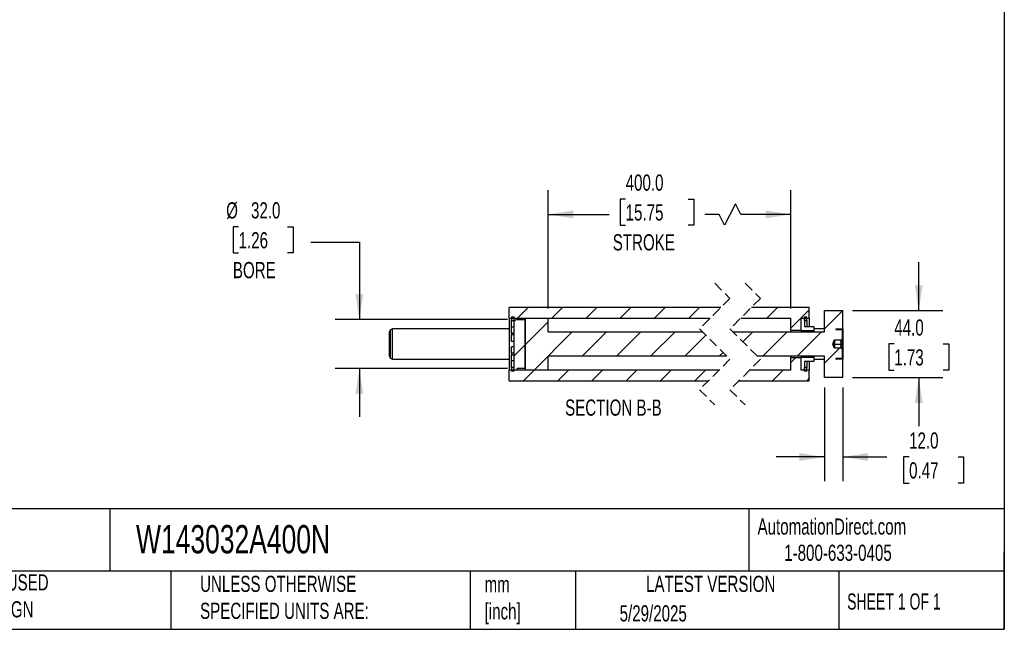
# Model space of a CAD drawing. Header units: millimetres. Extents: x 32 to 1365, y 32 to 1048.
# Tile 3 of 5: x 720 to 1365, y 32 to 431. Entities that reach past the tile are written whole.
import ezdxf

# ---------------------------------------------------------------- set-up
doc = ezdxf.new("R2010")
doc.units = ezdxf.units.MM
doc.header["$LTSCALE"] = 5
doc.linetypes.add('SLD-Dashed', pattern=[1.905, 1.27, -0.635])
doc.linetypes.add('SLD-Solid', pattern=[0])
doc.layers.add('DIMENSIONS', color=140, linetype='SLD-Solid', lineweight=25)
doc.layers.add('TEXT', color=140, linetype='SLD-Solid', lineweight=25)
doc.layers.add('HATCH', color=6, linetype='SLD-Solid')
doc.styles.add('SLDTEXTSTYLE0', font='TXT', dxfattribs={"width": 0.7})
doc.styles.add('SLDTEXTSTYLE1', font='TXT', dxfattribs={"width": 0.65})
doc.dimstyles.new('SLDDIMSTYLE1', dxfattribs={"dimtxt": 10.790039, "dimasz": 16.51, "dimexe": 0, "dimexo": 0.0625, "dimgap": 2.69751, "dimtad": 0, "dimtih": 1, "dimtoh": 1, "dimrnd": 1e-09, "dimzin": 4, "dimdsep": 46, "dimtxsty": 'SLDTEXTSTYLE0', "dimsah": 1, "dimcen": 0.09, "dimadec": 0, "dimazin": 1, "dimtfac": 1, "dimtmove": 0, "dimatfit": 0, "dimfxl": 0, "dimfrac": 2, "dimtolj": 1, "dimtzin": 12, "dimarcsym": 0})
doc.dimstyles.new('SLDDIMSTYLE3', dxfattribs={"dimtxt": 10.790039, "dimasz": 16.51, "dimexe": 0, "dimexo": 0.0625, "dimgap": 2.69751, "dimtad": 0, "dimtih": 1, "dimtoh": 1, "dimrnd": 1e-09, "dimzin": 4, "dimdsep": 46, "dimtxsty": 'SLDTEXTSTYLE0', "dimsah": 1, "dimcen": 0.09, "dimadec": 0, "dimazin": 1, "dimtfac": 1, "dimtofl": 0, "dimtmove": 0, "dimatfit": 3, "dimfxl": 0, "dimfrac": 2, "dimtolj": 1, "dimtzin": 12, "dimarcsym": 0})

# ---------------------------------------------------------------- blocks, each defined once
blk = doc.blocks.new('_D_36')
at = {"layer": 'DIMENSIONS'}
for p, q in [((1066.14, 241.98), (1066.14, 319.43)), ((1225.37, 241.98), (1225.37, 319.43)), ((1117.03, 313.65), (1113.41, 313.65)), ((1113.41, 313.65), (1113.41, 296.5)), ((1158.07, 313.65), (1161.7, 313.65)), ((1161.7, 313.65), (1161.7, 296.5)), ((1188.94, 310.61), (1181.88, 296.5)), ((1192.46, 303.56), (1188.94, 310.61)), ((1066.14, 303.56), (1106.15, 303.56)), ((1178.35, 303.56), (1168.95, 303.56)), ((1181.88, 296.5), (1178.35, 303.56)), ((1225.37, 303.56), (1192.46, 303.56)), ((1113.41, 296.5), (1117.03, 296.5)), ((1161.7, 296.5), (1158.07, 296.5))]:
    blk.add_line(p, q, dxfattribs=at)
for points in [[(1066.14, 303.56), (1082.65, 301.02), (1082.65, 306.1)], [(1225.37, 303.56), (1208.86, 306.1), (1208.86, 301.02)]]:
    blk.add_solid(points, dxfattribs=at)
at = {"layer": 'DIMENSIONS', "char_height": 10.583, "attachment_point": 1, "style": 'SLDTEXTSTYLE0'}
for s, insert in [('400.0', (1117.03, 329.71)), ('15.75', (1117.03, 310.14)), ('STROKE', (1108.57, 290.58))]:
    blk.add_mtext(s, dxfattribs=dict(at, insert=insert))
blk = doc.blocks.new('_D_37')
at = {"layer": 'DIMENSIONS'}
for p, q in [((863.29, 295.46), (859.66, 295.46)), ((859.66, 295.46), (859.66, 278.32)), ((895.35, 295.46), (898.97, 295.46)), ((898.97, 295.46), (898.97, 278.32)), ((910.74, 285.37), (942.49, 285.37)), ((942.49, 285.37), (942.49, 234.63)), ((859.66, 278.32), (863.29, 278.32)), ((898.97, 278.32), (895.35, 278.32)), ((1039.54, 234.63), (926.61, 234.63)), ((1039.54, 202.63), (926.61, 202.63)), ((942.49, 202.63), (942.49, 170.88))]:
    blk.add_line(p, q, dxfattribs=at)
for points in [[(942.49, 234.63), (945.03, 251.14), (939.95, 251.14)], [(942.49, 202.63), (939.95, 186.12), (945.03, 186.12)]]:
    blk.add_solid(points, dxfattribs=at)
at = {"layer": 'DIMENSIONS', "char_height": 10.583, "attachment_point": 1, "style": 'SLDTEXTSTYLE0'}
for s, insert in [('%%c', (855.14, 311.52)), ('32.0', (871.43, 311.52)), ('1.26', (863.29, 291.96)), ('BORE', (859.55, 272.39))]:
    blk.add_mtext(s, dxfattribs=dict(at, insert=insert))
blk = doc.blocks.new('_D_38')
at = {"layer": 'DIMENSIONS'}
for p, q in [((1309.16, 240.63), (1309.16, 272.38)), ((1265.72, 240.63), (1325.04, 240.63)), ((1293.13, 218.72), (1289.51, 218.72)), ((1289.51, 218.72), (1289.51, 201.57)), ((1325.19, 218.72), (1328.82, 218.72)), ((1328.82, 218.72), (1328.82, 201.57)), ((1289.51, 201.57), (1293.13, 201.57)), ((1328.82, 201.57), (1325.19, 201.57)), ((1265.72, 196.63), (1325.04, 196.63)), ((1309.16, 196.63), (1309.16, 164.88))]:
    blk.add_line(p, q, dxfattribs=at)
for points in [[(1309.16, 240.63), (1311.7, 257.14), (1306.62, 257.14)], [(1309.16, 196.63), (1306.62, 180.12), (1311.7, 180.12)]]:
    blk.add_solid(points, dxfattribs=at)
at = {"layer": 'DIMENSIONS', "char_height": 10.583, "attachment_point": 1, "style": 'SLDTEXTSTYLE0'}
for s, insert in [('44.0', (1293.13, 234.78)), ('1.73', (1293.13, 215.21))]:
    blk.add_mtext(s, dxfattribs=dict(at, insert=insert))
blk = doc.blocks.new('_D_39')
at = {"layer": 'DIMENSIONS'}
for p, q in [((1247.37, 190.28), (1247.37, 128.79)), ((1259.37, 190.28), (1259.37, 128.79)), ((1247.37, 144.67), (1215.62, 144.67)), ((1259.37, 144.67), (1288.22, 144.67)), ((1302.84, 144.67), (1299.22, 144.67)), ((1299.22, 144.67), (1299.22, 127.52)), ((1334.9, 144.67), (1338.53, 144.67)), ((1338.53, 144.67), (1338.53, 127.52)), ((1299.22, 127.52), (1302.84, 127.52)), ((1338.53, 127.52), (1334.9, 127.52))]:
    blk.add_line(p, q, dxfattribs=at)
for points in [[(1247.37, 144.67), (1230.86, 147.21), (1230.86, 142.13)], [(1259.37, 144.67), (1275.88, 142.13), (1275.88, 147.21)]]:
    blk.add_solid(points, dxfattribs=at)
at = {"layer": 'DIMENSIONS', "char_height": 10.583, "attachment_point": 1, "style": 'SLDTEXTSTYLE0'}
for s, insert in [('12.0', (1302.84, 160.73)), ('0.47', (1302.84, 141.16))]:
    blk.add_mtext(s, dxfattribs=dict(at, insert=insert))
blk = doc.blocks.new('SW_HATCH_1')
at = {"layer": 'HATCH', "color": 0}
for p, q in [((-163.35, 0), (-170.35, -7)), ((-140.89, 0), (-147.89, -7)), ((-118.44, 0), (-125.44, -7)), ((-95.99, 0), (-102.99, -7)), ((-73.54, 0), (-80.54, -7)), ((-51.09, 0), (-58.09, -7)), ((0, 0), (-7, -7)), ((20.9, -1.55), (8.9, -13.55)), ((42.9, -2), (30.9, -14)), ((-170.58, -7.24), (-172.83, -9.49)), ((-150.33, -9.44), (-165.33, -24.44)), ((-134.44, -16), (-159.44, -41)), ((-111.99, -16), (-127.99, -32)), ((-89.54, -16), (-105.54, -32)), ((-67.09, -16), (-83.09, -32)), ((-46.87, -18.23), (-60.64, -32)), ((-16, -16), (-22.54, -22.54)), ((6.45, -16), (-9.55, -32)), ((28.9, -16), (12.9, -32)), ((-165.33, -24.44), (-172.83, -31.94)), ((-35.61, -29.42), (-38.19, -32)), ((40.85, -26.5), (30.9, -36.45)), ((12.05, -32.85), (8.9, -36)), ((-159.44, -41), (-166.44, -48)), ((-136.99, -41), (-143.99, -48)), ((-114.54, -41), (-121.54, -48)), ((-92.09, -41), (-99.09, -48)), ((-69.64, -41), (-76.64, -48)), ((-47.19, -41), (-54.19, -48)), ((3.9, -41), (-3.1, -48)), ((20.9, -46.45), (19.35, -48))]:
    blk.add_line(p, q, dxfattribs=at)

msp = doc.modelspace()

# ---------------------------------------------------------------- linework, layer by layer
at = {"color": 7, "linetype": 'SLD-Dashed', "lineweight": 18}
for p, q in [((1175.408, 258.507), (1185.408, 248.57)), ((1195.408, 258.507), (1205.408, 248.57)), ((1185.408, 248.57), (1165.408, 228.57)), ((1205.408, 248.57), (1185.408, 228.57)), ((1165.408, 228.57), (1185.408, 208.695)), ((1185.408, 228.57), (1205.408, 208.695)), ((1185.408, 208.695), (1165.408, 188.695)), ((1205.408, 208.695), (1185.408, 188.695)), ((1165.408, 188.695), (1175.408, 178.757)), ((1185.408, 188.695), (1195.408, 178.757))]:
    msp.add_line(p, q, dxfattribs=at)
for p, q in [((1179.471, 242.632), (1040.64, 242.632)), ((1040.64, 235.632), (1040.64, 242.632)), ((1237.374, 242.632), (1199.471, 242.632)), ((1237.374, 235.632), (1237.374, 242.632)), ((1247.374, 240.632), (1259.374, 240.632)), ((1247.374, 226.632), (1247.374, 240.632)), ((1259.374, 228.632), (1259.374, 240.632)), ((1040.64, 235.632), (1172.471, 235.632)), ((1040.64, 235.632), (1040.64, 201.632)), ((1042.14, 236.454), (1042.14, 234.012)), ((1042.14, 236.454), (1043.64, 236.454)), ((1042.14, 234.012), (1043.64, 234.012)), ((1042.14, 229.611), (1042.14, 234.012)), ((1043.64, 236.454), (1043.64, 234.012)), ((1043.64, 235.632), (1045.89, 235.632)), ((1043.64, 235.632), (1043.64, 201.632)), ((1045.89, 234.632), (1045.89, 235.632)), ((1045.89, 234.632), (1051.14, 234.632)), ((1051.14, 235.632), (1051.14, 201.632)), ((1051.14, 235.632), (1066.14, 235.632)), ((1051.14, 202.632), (1051.14, 234.632)), ((1066.14, 226.632), (1066.14, 235.632)), ((1192.471, 235.632), (1225.374, 235.632)), ((1225.374, 227.482), (1225.374, 235.632)), ((1232.124, 235.632), (1237.374, 235.632)), ((1232.124, 227.482), (1232.124, 235.632)), ((1232.124, 235.632), (1234.374, 235.632)), ((1232.124, 227.482), (1232.124, 235.632)), ((1234.374, 236.454), (1235.874, 236.454)), ((1234.374, 234.012), (1234.374, 236.454)), ((1234.374, 235.632), (1234.374, 230.132)), ((1234.374, 234.012), (1235.874, 234.012)), ((1235.874, 234.012), (1235.874, 236.454)), ((1235.874, 234.012), (1235.874, 230.132)), ((1237.374, 235.632), (1237.374, 230.132)), ((962.14, 210.653), (962.14, 226.612)), ((964.14, 228.632), (962.89, 227.911)), ((962.89, 209.354), (962.89, 227.911)), ((1040.64, 228.632), (964.14, 228.632)), ((964.14, 208.632), (964.14, 228.632)), ((1043.64, 229.611), (1042.14, 229.611)), ((1042.14, 225.879), (1042.14, 229.611)), ((1066.14, 226.632), (1167.358, 226.632)), ((1187.358, 226.632), (1247.374, 226.632)), ((1232.124, 227.482), (1225.374, 227.482)), ((1225.374, 227.482), (1225.374, 226.632)), ((1232.124, 227.482), (1232.124, 226.632)), ((1232.124, 227.482), (1240.374, 227.482)), ((1232.124, 227.482), (1232.124, 226.632)), ((1234.374, 230.132), (1240.374, 230.132)), ((1240.374, 230.132), (1240.374, 227.482)), ((1247.374, 228.632), (1240.374, 228.632)), ((1240.374, 227.482), (1240.374, 226.632)), ((1254.874, 228.632), (1259.374, 228.632)), ((1254.874, 228.632), (1254.874, 228.132)), ((1254.874, 228.132), (1258.624, 228.132)), ((1258.874, 227.882), (1258.874, 221.882)), ((1259.374, 228.632), (1259.374, 208.632)), ((1043.64, 225.879), (1042.14, 225.879)), ((1042.14, 225.879), (1042.14, 224.599)), ((1043.64, 224.599), (1042.14, 224.599)), ((1042.14, 220.382), (1042.14, 224.599)), ((1043.64, 220.382), (1042.14, 220.382)), ((1252.899, 218.632), (1253.809, 221.132)), ((1253.809, 221.132), (1253.874, 221.132)), ((1253.809, 221.132), (1253.809, 216.132)), ((1258.124, 221.132), (1253.874, 221.132)), ((1253.874, 221.132), (1253.874, 219.882)), ((1253.874, 219.882), (1253.874, 217.382)), ((1258.124, 221.132), (1258.874, 221.882)), ((1258.51, 221.132), (1258.124, 221.132)), ((1258.874, 221.882), (1258.874, 215.382)), ((1043.64, 216.882), (1042.14, 216.882)), ((1042.14, 212.665), (1042.14, 216.882)), ((1253.809, 216.132), (1252.899, 218.632)), ((1253.874, 216.132), (1253.809, 216.132)), ((1253.874, 218.632), (1258.51, 218.632)), ((1253.874, 217.382), (1253.874, 216.132)), ((1253.874, 216.132), (1258.124, 216.132)), ((1258.874, 215.382), (1258.124, 216.132)), ((1258.124, 216.132), (1258.51, 216.132)), ((1258.874, 215.382), (1258.874, 209.382)), ((962.89, 209.354), (964.14, 208.632)), ((964.14, 208.632), (1040.64, 208.632)), ((1043.64, 212.665), (1042.14, 212.665)), ((1042.14, 212.665), (1042.14, 211.385)), ((1043.64, 211.385), (1042.14, 211.385)), ((1042.14, 207.654), (1042.14, 211.385)), ((1043.64, 207.654), (1042.14, 207.654)), ((1042.14, 203.252), (1042.14, 207.654)), ((1183.459, 210.632), (1066.14, 210.632)), ((1066.14, 201.632), (1066.14, 210.632)), ((1247.374, 210.632), (1203.459, 210.632)), ((1225.374, 210.632), (1225.374, 209.782)), ((1225.374, 201.632), (1225.374, 209.782)), ((1225.374, 209.782), (1232.124, 209.782)), ((1232.124, 210.632), (1232.124, 209.782)), ((1232.124, 210.632), (1232.124, 209.782)), ((1232.124, 201.632), (1232.124, 209.782)), ((1232.124, 201.632), (1232.124, 209.782)), ((1240.374, 209.782), (1232.124, 209.782)), ((1234.374, 207.132), (1234.374, 201.632)), ((1240.374, 207.132), (1234.374, 207.132)), ((1235.874, 207.132), (1235.874, 203.252)), ((1237.374, 207.132), (1237.374, 201.632)), ((1240.374, 210.632), (1240.374, 209.782)), ((1240.374, 209.782), (1240.374, 207.132)), ((1240.374, 208.632), (1247.374, 208.632)), ((1247.374, 196.632), (1247.374, 210.632)), ((1258.624, 209.132), (1254.874, 209.132)), ((1254.874, 209.132), (1254.874, 208.632)), ((1259.374, 208.632), (1254.874, 208.632)), ((1259.374, 196.632), (1259.374, 208.632)), ((1178.346, 201.632), (1040.64, 201.632)), ((1040.64, 194.632), (1040.64, 201.632)), ((1043.64, 203.252), (1042.14, 203.252)), ((1042.14, 203.252), (1042.14, 200.81)), ((1043.64, 200.81), (1042.14, 200.81)), ((1043.64, 203.252), (1043.64, 200.81)), ((1045.89, 201.632), (1043.64, 201.632)), ((1051.14, 202.632), (1045.89, 202.632)), ((1045.89, 201.632), (1045.89, 202.632)), ((1066.14, 201.632), (1051.14, 201.632)), ((1225.374, 201.632), (1198.346, 201.632)), ((1237.374, 201.632), (1232.124, 201.632)), ((1234.374, 201.632), (1232.124, 201.632)), ((1235.874, 203.252), (1234.374, 203.252)), ((1234.374, 200.81), (1234.374, 203.252)), ((1235.874, 200.81), (1234.374, 200.81)), ((1235.874, 200.81), (1235.874, 203.252)), ((1237.374, 194.632), (1237.374, 201.632)), ((1040.64, 194.632), (1171.346, 194.632)), ((1191.346, 194.632), (1237.374, 194.632)), ((1259.374, 196.632), (1247.374, 196.632))]:
    msp.add_line(p, q)
for centre, radius, start, end in [((963.64, 226.612), 1.5, 119.998944, 180.000725), ((1258.624, 227.882), 0.25, 0.000517, 90.002258), ((963.64, 210.653), 1.5, 179.999275, 240.001056), ((1258.624, 209.382), 0.25, 269.997742, 359.999483)]:
    msp.add_arc(centre, radius, start, end)
for points in [[(1258.51, 218.632), (1258.338, 218.988), (1258.046, 219.594), (1258.179, 220.502), (1258.408, 220.937), (1258.51, 221.132)], [(1258.51, 216.132), (1258.338, 216.488), (1258.046, 217.094), (1258.179, 218.002), (1258.408, 218.437), (1258.51, 218.632)]]:
    msp.add_open_spline(points, degree=3, knots=[0, 0, 0, 0, 0.4397724, 0.7488485, 1, 1, 1, 1])
at = {"layer": 'TEXT'}
for p, q in [((1365.25, 1047.75), (1365.25, 31.75)), ((1365.25, 110.631), (31.75, 110.631)), ((778.794, 110.631), (778.794, 69.85)), ((1197.877, 110.631), (1197.877, 69.85)), ((1365.25, 31.75), (1365.25, 82.55)), ((1365.25, 69.85), (31.75, 69.85)), ((818.901, 69.85), (818.901, 31.75)), ((1015.122, 69.85), (1015.122, 31.75)), ((1084.06, 69.85), (1084.06, 31.75)), ((1256.744, 69.85), (1256.744, 31.75)), ((31.75, 31.75), (1365.25, 31.75))]:
    msp.add_line(p, q, dxfattribs=at)

# ---------------------------------------------------------------- block references
at = {"layer": 'HATCH'}
msp.add_blockref('SW_HATCH_1', (1216.472, 242.632), dxfattribs=at)

# ---------------------------------------------------------------- texts
at = {"layer": 'TEXT'}
for s, insert, char_height, attachment_point, style in [('SECTION B-B', (1108.985, 182.308), 10.58333, 2, 'SLDTEXTSTYLE0'), ('AutomationDirect.com', (1203.475, 104.383), 10.58333, 1, 'SLDTEXTSTYLE0'), ('W143032A400N', (796.039, 100.032), 18.52083, 1, 'SLDTEXTSTYLE0'), ('1-800-633-0405', (1220.958, 87.185), 10.58333, 1, 'SLDTEXTSTYLE0'), ('METRIC UNITS USED ^JFOR PART DESIGN', (638.022, 67.779), 10.58333, 1, 'SLDTEXTSTYLE0'), ('UNLESS OTHERWISE ^JSPECIFIED UNITS ARE:', (838.04, 66.803), 10.58333, 1, 'SLDTEXTSTYLE0'), ('LATEST VERSION', (1172.761, 66.82), 10.58333, 2, 'SLDTEXTSTYLE0'), ('mm^J[inch]', (1024.536, 66.486), 10.5833, 1, 'SLDTEXTSTYLE0'), ('SHEET 1 OF 1', (1262.206, 55.257), 10.58333, 1, 'SLDTEXTSTYLE1'), ('5/29/2025', (1113.064, 47.486), 10.5833, 1, 'SLDTEXTSTYLE0')]:
    msp.add_mtext(s, dxfattribs=dict(at, insert=insert, char_height=char_height, attachment_point=attachment_point, style=style))

# ---------------------------------------------------------------- dimensions: what is measured, and where the dimension line sits
at = {"layer": 'DIMENSIONS'}
dim = msp.add_linear_dim(base=(1225.374, 303.557), p1=(1066.14, 235.632), p2=(1225.374, 235.632), text='400.0\\PSTROKE', dimstyle='SLDDIMSTYLE3', dxfattribs=at)
dim.commit()
dim.dimension.update_dxf_attribs({"geometry": '_D_36', "text_midpoint": (1137.552, 303.557), "dimtype": 160})
dim = msp.add_linear_dim(base=(942.488, 202.632), p1=(1045.89, 234.632), p2=(1045.89, 202.632), angle=90, text='%%c<>\\PBORE', dimstyle='SLDDIMSTYLE1', dxfattribs=at)
dim.commit()
dim.dimension.update_dxf_attribs({"geometry": '_D_37', "text_midpoint": (942.488, 285.371), "dimtype": 160})
dim = msp.add_linear_dim(base=(1309.161, 240.632), p1=(1259.374, 196.632), p2=(1259.374, 240.632), angle=90, dimstyle='SLDDIMSTYLE1', dxfattribs=at)
dim.commit()
dim.dimension.update_dxf_attribs({"geometry": '_D_38', "text_midpoint": (1309.161, 218.717), "dimtype": 160})
dim = msp.add_linear_dim(base=(1247.374, 144.669), p1=(1259.374, 196.632), p2=(1247.374, 196.632), dimstyle='SLDDIMSTYLE1', dxfattribs=at)
dim.commit()
dim.dimension.update_dxf_attribs({"geometry": '_D_39', "text_midpoint": (1318.872, 144.669), "dimtype": 160})

doc.saveas('drawing.dxf')
